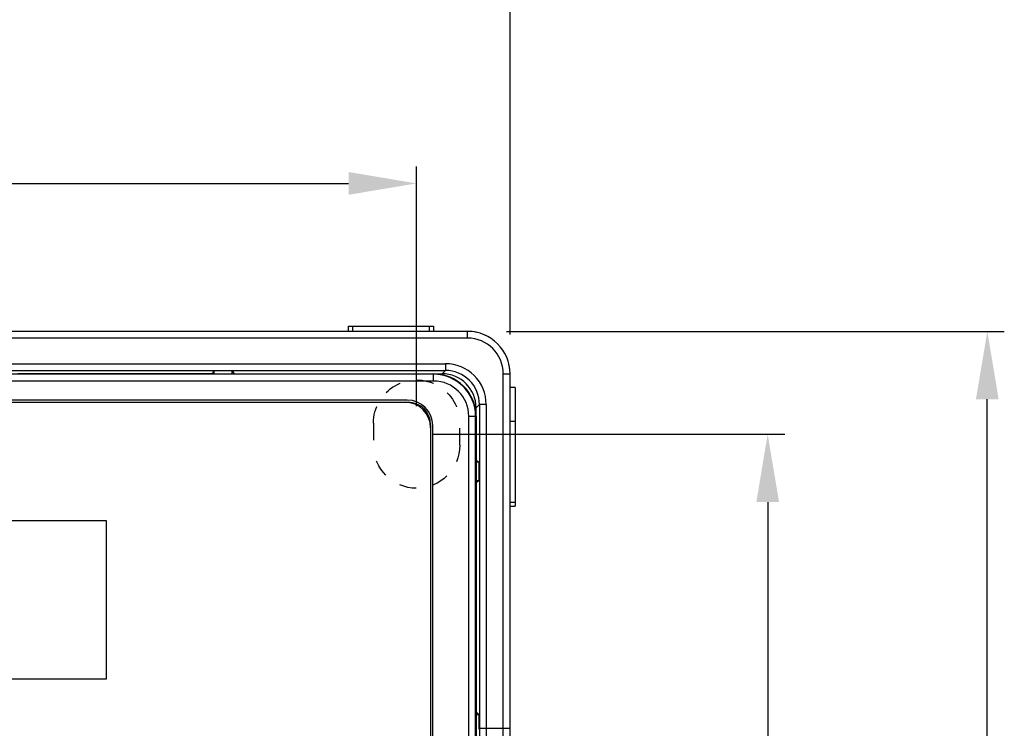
# Model space of a CAD drawing. Header units: millimetres. Extents: x 88 to 1193, y 471 to 1243.
# Tile 35 of 48: x 252 to 310, y 1119 to 1161. Entities that reach past the tile are written whole.
import ezdxf

# ---------------------------------------------------------------- set-up
doc = ezdxf.new("R2010")
doc.units = ezdxf.units.MM
doc.header["$LTSCALE"] = 20
doc.header["$PDMODE"] = 3
doc.header["$PDSIZE"] = 0.3
doc.linetypes.add('DASHED', pattern=[0.2, 0.1, -0.1])
doc.layers.get('0').update_dxf_attribs({"linetype": 'CONTINUOUS'})
doc.layers.get('Defpoints').update_dxf_attribs({"linetype": 'CONTINUOUS'})
for name, color, linetype in [('33086562_M300_B_CASE_BASE_BL375', 7, 'CONTINUOUS'), ('33087215_M300_B_BODY_MH_BL357', 7, 'CONTINUOUS'), ('DASHED', 4, 'DASHED'), ('DIM', 6, 'CONTINUOUS'), ('MH300_KPD_COVER_BL360', 7, 'CONTINUOUS'), ('MH300_MEMBRANE_BL359', 7, 'CONTINUOUS')]:
    doc.layers.add(name, color=color, linetype=linetype)
doc.styles.get("Standard").update_dxf_attribs({"font": 'arial.ttf'})
doc.dimstyles.get("Standard").update_dxf_attribs({"dimtxt": 6, "dimasz": 4, "dimexe": 1, "dimexo": 1, "dimgap": 0.09, "dimtad": 1, "dimdec": 1, "dimzin": 0, "dimdsep": 46, "dimtxsty": 'Standard', "dimblk": '_FILLED', "dimcen": 0.09, "dimclrd": 256, "dimclre": 256, "dimadec": 0, "dimazin": 0, "dimtp": 0.1, "dimtm": 0.1, "dimtfac": 1, "dimtdec": 1, "dimtmove": 0, "dimatfit": 3, "dimldrblk": '_FILLED', "dimfxl": 1, "dimtolj": 1, "dimtzin": 0, "dimlwe": -1, "dimarcsym": 0})

# ---------------------------------------------------------------- blocks, each defined once
blk = doc.blocks.new('_FILLED')
at = {"color": 0, "linetype": 'ByBlock'}
blk.add_solid([(0, 0), (-1, 0.167), (-1, -0.167)], dxfattribs=at)
blk = doc.blocks.new('*D3')
at = {"layer": 'Defpoints', "color": 0, "transparency": 16777216}
for p in [(275.539, 1151.196), (275.539, 1137.088), (215.539, 1006.488)]:
    blk.add_point(p, dxfattribs=at)
at = {"layer": 'DIM', "color": 7, "transparency": 16777216}
for p, q in [((215.539, 1007.488), (215.539, 1152.196)), ((275.539, 1138.088), (275.539, 1152.196))]:
    blk.add_line(p, q, dxfattribs=at)
at = {"layer": 'DIM', "color": 7, "lineweight": -2, "transparency": 16777216}
blk.add_line((219.539, 1151.196), (271.539, 1151.196), dxfattribs=at)
at = {"layer": 'DIM', "color": 7, "lineweight": -2, "transparency": 16777216, "xscale": 4, "yscale": 4, "zscale": 4, "rotation": 180}
blk.add_blockref('_FILLED', (215.539, 1151.196), dxfattribs=at)
at = {"layer": 'DIM', "color": 7, "lineweight": -2, "transparency": 16777216, "xscale": 4, "yscale": 4, "zscale": 4}
blk.add_blockref('_FILLED', (275.539, 1151.196), dxfattribs=at)
at = {"layer": 'DIM', "color": 0, "transparency": 16777216, "insert": (245.539, 1155.708), "char_height": 6, "attachment_point": 5}
blk.add_mtext('\\A1;W1', dxfattribs=at)
blk = doc.blocks.new('*D4')
at = {"layer": 'Defpoints', "color": 0, "transparency": 16777216}
for p in [(281.039, 1163.717), (281.039, 1141.293), (209.039, 1139.988)]:
    blk.add_point(p, dxfattribs=at)
at = {"layer": 'DIM', "color": 7, "transparency": 16777216}
for p, q in [((209.039, 1140.988), (209.039, 1164.717)), ((281.039, 1142.293), (281.039, 1164.717))]:
    blk.add_line(p, q, dxfattribs=at)
at = {"layer": 'DIM', "color": 7, "lineweight": -2, "transparency": 16777216}
blk.add_line((213.039, 1163.717), (277.039, 1163.717), dxfattribs=at)
at = {"layer": 'DIM', "color": 7, "lineweight": -2, "transparency": 16777216, "xscale": 4, "yscale": 4, "zscale": 4, "rotation": 180}
blk.add_blockref('_FILLED', (209.039, 1163.717), dxfattribs=at)
at = {"layer": 'DIM', "color": 7, "lineweight": -2, "transparency": 16777216, "xscale": 4, "yscale": 4, "zscale": 4}
blk.add_blockref('_FILLED', (281.039, 1163.717), dxfattribs=at)
at = {"layer": 'DIM', "color": 0, "transparency": 16777216, "insert": (245.039, 1168.217), "char_height": 6, "attachment_point": 5}
blk.add_mtext('\\A1;W', dxfattribs=at)
blk = doc.blocks.new('*D5')
at = {"layer": 'Defpoints', "color": 0, "transparency": 16777216}
for p in [(275.539, 1136.438), (215.539, 1006.488), (296.206, 1006.488)]:
    blk.add_point(p, dxfattribs=at)
at = {"layer": 'DIM', "color": 7, "transparency": 16777216}
for p, q in [((276.539, 1136.438), (297.206, 1136.438)), ((216.539, 1006.488), (297.206, 1006.488))]:
    blk.add_line(p, q, dxfattribs=at)
at = {"layer": 'DIM', "color": 7, "lineweight": -2, "transparency": 16777216}
blk.add_line((296.206, 1132.438), (296.206, 1010.488), dxfattribs=at)
at = {"layer": 'DIM', "color": 7, "lineweight": -2, "transparency": 16777216, "xscale": 4, "yscale": 4, "zscale": 4}
for p, rotation in [((296.206, 1136.438), 90), ((296.206, 1006.488), 270)]:
    blk.add_blockref('_FILLED', p, dxfattribs=dict(at, rotation=rotation))
at = {"layer": 'DIM', "color": 0, "transparency": 16777216, "insert": (291.694, 1071.463), "char_height": 6, "attachment_point": 5, "rotation": 90}
blk.add_mtext('\\A1;H1', dxfattribs=at)
blk = doc.blocks.new('*D6')
at = {"layer": 'Defpoints', "color": 0, "transparency": 16777216}
for p in [(279.839, 1142.488), (309.133, 1142.488), (278.539, 1000.488)]:
    blk.add_point(p, dxfattribs=at)
at = {"layer": 'DIM', "color": 7, "transparency": 16777216}
for p, q in [((280.839, 1142.488), (310.133, 1142.488)), ((279.539, 1000.488), (310.133, 1000.488))]:
    blk.add_line(p, q, dxfattribs=at)
at = {"layer": 'DIM', "color": 7, "lineweight": -2, "transparency": 16777216}
blk.add_line((309.133, 1004.488), (309.133, 1138.488), dxfattribs=at)
at = {"layer": 'DIM', "color": 7, "lineweight": -2, "transparency": 16777216, "xscale": 4, "yscale": 4, "zscale": 4}
for p, rotation in [((309.133, 1142.488), 90), ((309.133, 1000.488), 270)]:
    blk.add_blockref('_FILLED', p, dxfattribs=dict(at, rotation=rotation))
at = {"layer": 'DIM', "color": 0, "transparency": 16777216, "insert": (304.633, 1071.488), "char_height": 6, "attachment_point": 5, "rotation": 90}
blk.add_mtext('\\A1;H', dxfattribs=at)

msp = doc.modelspace()

# ---------------------------------------------------------------- linework, layer by layer
at = {"layer": '33086562_M300_B_CASE_BASE_BL375', "linetype": 'Continuous'}
for start, end in [(77.17406, 90), (63.98235, 64.48534), (51.09384, 51.90789), (25.51466, 26.01765), (5.8116, 12.82594)]:
    msp.add_arc((278.539, 1139.988), 2.5, start, end, dxfattribs=at)
at = {"layer": '33087215_M300_B_BODY_MH_BL357', "linetype": 'Continuous'}
for p, q in [((278.539, 1142.488), (211.539, 1142.488)), ((271.539, 1142.488), (271.539, 1142.788)), ((271.539, 1142.788), (276.539, 1142.788)), ((271.789, 1142.488), (271.789, 1142.788)), ((276.289, 1142.788), (276.289, 1142.488)), ((276.539, 1142.788), (276.539, 1142.488)), ((278.539, 1142.088), (278.539, 1142.488)), ((278.539, 1142.088), (211.539, 1142.088)), ((212.843, 1140.584), (277.236, 1140.584)), ((277.236, 1140.584), (277.236, 1140.184)), ((212.843, 1140.184), (277.236, 1140.184)), ((263.608, 1140.17), (263.499, 1139.99)), ((263.608, 1140.17), (263.608, 1139.988)), ((264.691, 1140.17), (263.608, 1140.17)), ((264.691, 1139.988), (264.691, 1140.17)), ((264.691, 1140.17), (264.799, 1139.99)), ((277.041, 1139.99), (277.236, 1140.184)), ((263.499, 1139.99), (252.059, 1139.99)), ((264.799, 1139.99), (277.041, 1139.99)), ((280.639, 1092.086), (280.639, 1139.988)), ((280.639, 1139.988), (281.039, 1139.988)), ((281.039, 1091.686), (281.039, 1139.988)), ((281.339, 1139.188), (281.039, 1139.188)), ((281.339, 1139.188), (281.339, 1132.188)), ((279.041, 1137.99), (279.236, 1138.184)), ((279.041, 1134.888), (279.041, 1137.99)), ((279.236, 1138.184), (279.236, 1119.12)), ((279.636, 1138.184), (279.236, 1138.184)), ((279.636, 1138.184), (279.636, 1119.12)), ((281.339, 1137.188), (281.039, 1137.188)), ((279.222, 1134.779), (279.041, 1134.888)), ((279.222, 1134.779), (279.039, 1134.779)), ((279.222, 1133.696), (279.222, 1134.779)), ((279.222, 1133.696), (279.039, 1133.696)), ((279.222, 1133.696), (279.041, 1133.588)), ((279.041, 1120.088), (279.041, 1133.588)), ((281.039, 1132.438), (281.339, 1132.438)), ((281.039, 1132.188), (281.339, 1132.188)), ((279.222, 1119.907), (279.039, 1119.907)), ((279.222, 1119.907), (279.041, 1120.088)), ((279.222, 1119.068), (279.222, 1119.907)), ((279.236, 1119.12), (281.039, 1119.12))]:
    msp.add_line(p, q, dxfattribs=at)
for centre, radius, start, end in [((278.539, 1139.988), 2.5, 0, 90), ((278.539, 1139.988), 2.1, 0, 90), ((277.236, 1138.184), 2.4, 359.99914, 90.00086), ((277.236, 1138.184), 2, 359.99791, 90.00209)]:
    msp.add_arc(centre, radius, start, end, dxfattribs=at)
msp.add_ellipse((277.041, 1137.989), major_axis=(-1.414, -1.414), ratio=0.999924, start_param=2.356233, end_param=3.926953, dxfattribs=at)
for points, knots in [([(279.236, 1119.12), (279.236, 1119), (279.236, 1118.836), (279.234, 1118.644), (279.233, 1118.572), (279.232, 1118.544)], [0, 0, 0, 0, 0.625073, 0.856507, 1, 1, 1, 1]), ([(279.636, 1119.12), (279.636, 1118.92), (279.636, 1118.646), (279.634, 1118.326), (279.633, 1118.206), (279.632, 1118.16)], [0, 0, 0, 0, 0.625082, 0.856517, 1, 1, 1, 1])]:
    msp.add_open_spline(points, degree=3, knots=knots, dxfattribs=at)
at = {"layer": 'DASHED', "color": 7, "linetype": 'DASHED', "ltscale": 0.5}
for p, q in [((273.002, 1137.088), (273.002, 1135.788)), ((278.077, 1135.788), (278.077, 1137.088))]:
    msp.add_line(p, q, dxfattribs=at)
at = {"layer": 'DASHED', "color": 7, "linetype": 'DASHED', "ltscale": 0.5, "extrusion": (0, 0, -1)}
for centre, major_axis, start_param, end_param in [((275.539, 1137.088), (0, 2.538), -1.570949, 1.570949), ((275.539, 1135.788), (0, 2.537), -4.712237, -1.570949)]:
    msp.add_ellipse(centre, major_axis=major_axis, ratio=1, start_param=start_param, end_param=end_param, dxfattribs=at)
at = {"layer": 'MH300_KPD_COVER_BL360', "linetype": 'Continuous'}
for p, q in [((213.539, 1139.988), (276.539, 1139.988)), ((276.539, 1139.96), (213.539, 1139.96)), ((276.539, 1139.56), (213.539, 1139.56)), ((276.539, 1139.56), (276.539, 1139.988)), ((274.989, 1138.438), (215.089, 1138.438)), ((278.611, 1111.416), (278.611, 1137.488)), ((278.611, 1137.488), (279.039, 1137.488)), ((279.011, 1111.816), (279.011, 1137.488)), ((279.039, 1137.488), (279.039, 1111.788)), ((276.489, 1096.038), (276.489, 1136.938))]:
    msp.add_line(p, q, dxfattribs=at)
for centre, radius in [((276.539, 1137.488), 2.5), ((276.539, 1137.488), 2.472), ((276.539, 1137.488), 2.072), ((274.989, 1136.938), 1.5)]:
    msp.add_arc(centre, radius, 0, 90, dxfattribs=at)
at = {"layer": 'MH300_MEMBRANE_BL359', "linetype": 'Continuous'}
for p, q in [((215.039, 1138.313), (275.039, 1138.313)), ((276.364, 1136.988), (276.364, 1095.988)), ((257.289, 1131.338), (221.189, 1131.338)), ((257.289, 1122.038), (257.289, 1131.338)), ((221.189, 1122.038), (257.289, 1122.038))]:
    msp.add_line(p, q, dxfattribs=at)
for centre, radius in [((274.864, 1136.813), 1.5), ((275.039, 1136.988), 1.325)]:
    msp.add_arc(centre, radius, 0, 90, dxfattribs=at)

# ---------------------------------------------------------------- dimensions: what is measured, and where the dimension line sits
at = {"layer": 'DIM', "color": 7}
for base, p1, p2, text, picture, middle in [((281.039, 1163.717), (209.039, 1139.988), (281.039, 1141.293), 'W', '*D4', (245.039, 1168.217)), ((275.539, 1151.196), (215.539, 1006.488), (275.539, 1137.088), 'W1', '*D3', (245.539, 1155.708))]:
    dim = msp.add_linear_dim(base=base, p1=p1, p2=p2, text=text, dimstyle='Standard', override={"dimgap": 1.5, "dimclrd": 7, "dimclre": 7, "dimarcsym": 1}, dxfattribs=at)
    dim.commit()
    dim.dimension.update_dxf_attribs({"geometry": picture, "text_midpoint": middle})
for base, p1, p2, text, picture, middle in [((309.133, 1142.488), (278.539, 1000.488), (279.839, 1142.488), 'H', '*D6', (304.633, 1071.488)), ((296.206, 1006.488), (275.539, 1136.438), (215.539, 1006.488), 'H1', '*D5', (291.694, 1071.463))]:
    dim = msp.add_linear_dim(base=base, p1=p1, p2=p2, angle=90, text=text, dimstyle='Standard', override={"dimgap": 1.5, "dimclrd": 7, "dimclre": 7, "dimarcsym": 1}, dxfattribs=at)
    dim.commit()
    dim.dimension.update_dxf_attribs({"geometry": picture, "text_midpoint": middle})

doc.saveas('drawing.dxf')
